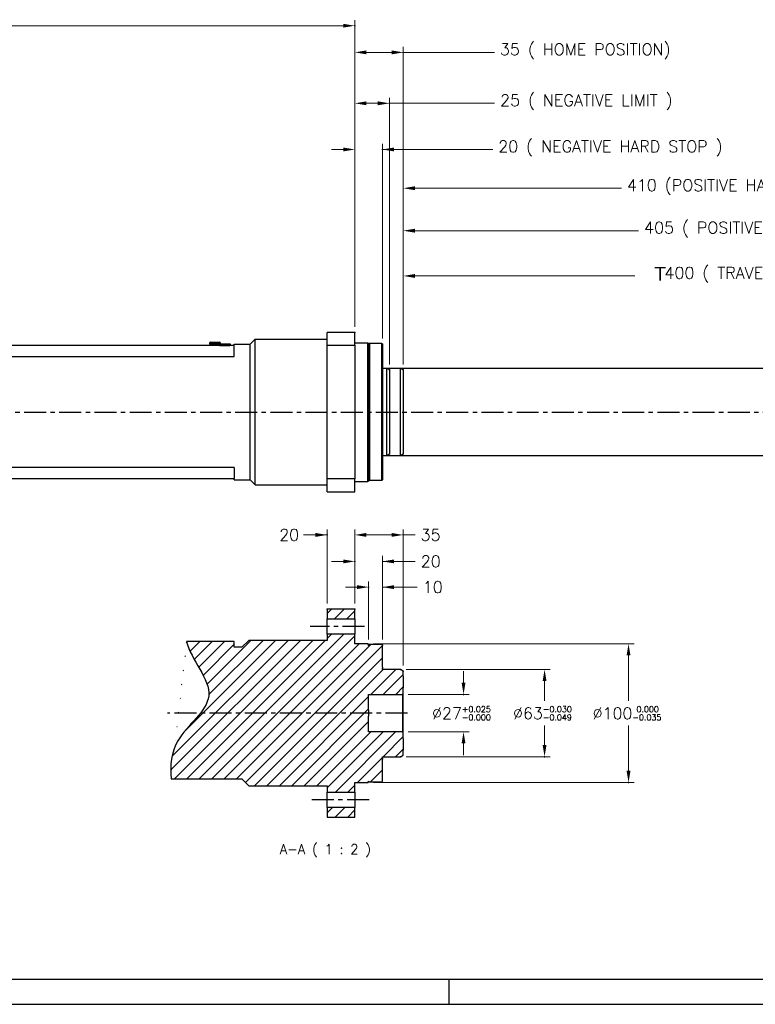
# Model space of a CAD drawing. Extents: x 24680 to 26365, y 10273 to 11461.
# Tile 2 of 18: x 25211 to 25742, y 10273 to 10984. Entities that reach past the tile are written whole.
import ezdxf

# ---------------------------------------------------------------- set-up
doc = ezdxf.new("R2010")
doc.units = 0
doc.header["$LTSCALE"] = 25.4
doc.linetypes.add('CENTER', pattern=[2, 1.25, -0.25, 0.25, -0.25])
doc.linetypes.add('CHAIN', pattern=[0.35429999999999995, 0.2362, -0.0295, 0.0591, -0.0295])
doc.layers.get('0').update_dxf_attribs({"linetype": 'CONTINUOUS'})
for name, color, linetype in [('ATA-CENTER', 133, 'CENTER'), ('ATA-HATCH', 252, 'CONTINUOUS'), ('ATA-TEXT', 7, 'CONTINUOUS')]:
    doc.layers.add(name, color=color, linetype=linetype)
doc.layers.add('ATA-DIM', color=252, linetype='CONTINUOUS', lineweight=25)
doc.layers.add('ATA-SECTION', color=3, linetype='CHAIN', lineweight=40)
doc.styles.get("Standard").update_dxf_attribs({"font": 'simplex.shx'})
doc.styles.add('주 문자 (ISO)', font='arial.ttf')
doc.dimstyles.new('ata_A1', dxfattribs={"dimtxt": 4.2, "dimasz": 4.2, "dimexe": 2, "dimexo": 2, "dimgap": 2, "dimtad": 0, "dimtih": 1, "dimtoh": 1, "dimdec": 6, "dimdsep": 46, "dimtxsty": 'Standard', "dimcen": 0, "dimclrd": 252, "dimclre": 252, "dimclrt": 4, "dimadec": 6, "dimazin": 2, "dimtfac": 1, "dimtdec": 6, "dimtofl": 0, "dimtmove": 0, "dimatfit": 3, "dimfxl": 0, "dimtolj": 1, "dimtzin": 0, "dimlwd": 0, "dimlwe": 0, "dimarcsym": 0})

# ---------------------------------------------------------------- blocks, each defined once
blk = doc.blocks.new('*D9122')
at = {"color": 0}
for p in [(25486.33679306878, 10514.74145859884), (25486.33679306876, 10451.74145859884), (25590.33679306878, 10451.74145859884)]:
    blk.add_point(p, dxfattribs=at)
at = {"layer": 'ATA-DIM', "color": 252, "lineweight": 0}
for p, q in [((25490.33679306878, 10514.74145859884), (25594.33679306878, 10514.74145859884)), ((25590.33679306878, 10506.34145859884), (25590.33679306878, 10492.14145859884)), ((25590.33679306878, 10460.14145859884), (25590.33679306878, 10474.34145859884)), ((25490.33679306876, 10451.74145859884), (25594.33679306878, 10451.74145859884))]:
    blk.add_line(p, q, dxfattribs=at)
at = {"layer": 'ATA-DIM', "color": 252}
for points in [[(25591.73679306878, 10506.34145859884), (25588.93679306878, 10506.34145859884), (25590.33679306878, 10514.74145859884)], [(25588.93679306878, 10460.14145859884), (25591.73679306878, 10460.14145859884), (25590.33679306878, 10451.74145859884)]]:
    blk.add_solid(points, dxfattribs=at)
at = {"layer": 'ATA-DIM', "color": 4, "ltscale": 0.2, "insert": (25567.57279306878, 10488.14145859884), "char_height": 8.4, "attachment_point": 1}
blk.add_mtext('\\A1;%%C63{\\H4.200000;\\S-0.030^ -0.049;}', dxfattribs=at)
blk = doc.blocks.new('*D9120')
at = {"color": 0}
for p in [(25487.83679306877, 10496.74145859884), (25531.83679306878, 10496.74145859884), (25487.83679306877, 10469.74145859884)]:
    blk.add_point(p, dxfattribs=at)
at = {"layer": 'ATA-DIM', "color": 252, "lineweight": 0}
for p, q in [((25531.83679306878, 10505.14145859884), (25531.83679306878, 10513.54145859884)), ((25491.83679306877, 10496.74145859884), (25535.83679306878, 10496.74145859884)), ((25491.83679306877, 10469.74145859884), (25535.83679306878, 10469.74145859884)), ((25531.83679306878, 10461.34145859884), (25531.83679306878, 10452.94145859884))]:
    blk.add_line(p, q, dxfattribs=at)
at = {"layer": 'ATA-DIM', "color": 252}
for points in [[(25530.43679306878, 10505.14145859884), (25533.23679306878, 10505.14145859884), (25531.83679306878, 10496.74145859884)], [(25533.23679306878, 10461.34145859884), (25530.43679306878, 10461.34145859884), (25531.83679306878, 10469.74145859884)]]:
    blk.add_solid(points, dxfattribs=at)
at = {"layer": 'ATA-DIM', "color": 4, "ltscale": 0.2, "insert": (25509.07279306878, 10488.14145859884), "char_height": 8.4, "attachment_point": 1}
blk.add_mtext('\\A1;%%C27{\\H4.200000;\\S+0.025^ -0.000;}', dxfattribs=at)
blk = doc.blocks.new('*D9115')
at = {"color": 0}
for p in [(25893.33679306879, 10831.32199579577), (25488.33679306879, 10730.81388293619), (25893.33679306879, 10730.81388293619)]:
    blk.add_point(p, dxfattribs=at)
at = {"layer": 'ATA-DIM', "color": 252, "lineweight": 0}
for p, q in [((25488.33679306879, 10734.81388293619), (25488.33679306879, 10835.32199579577)), ((25893.33679306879, 10734.81388293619), (25893.33679306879, 10835.32199579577)), ((25496.73679306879, 10831.32199579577), (25658.1930753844, 10831.32199579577)), ((25884.93679306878, 10831.32199579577), (25813.6130753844, 10831.32199579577))]:
    blk.add_line(p, q, dxfattribs=at)
at = {"layer": 'ATA-DIM', "color": 252}
for points in [[(25496.73679306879, 10832.72199579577), (25496.73679306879, 10829.92199579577), (25488.33679306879, 10831.32199579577)], [(25884.93679306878, 10829.92199579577), (25884.93679306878, 10832.72199579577), (25893.33679306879, 10831.32199579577)]]:
    blk.add_solid(points, dxfattribs=at)
at = {"layer": 'ATA-DIM', "color": 4, "ltscale": 0.2, "insert": (25662.1930753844, 10837.70599579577), "char_height": 8.4, "attachment_point": 1}
blk.add_mtext('\\A1;405 ( POSITIVE LIMIT )', dxfattribs=at)
blk = doc.blocks.new('*D9113')
at = {"color": 0}
for p in [(25898.33679306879, 10861.97257224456), (25488.33679306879, 10730.81388293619), (25898.33679306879, 10730.81388293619)]:
    blk.add_point(p, dxfattribs=at)
at = {"layer": 'ATA-DIM', "color": 252, "lineweight": 0}
for p, q in [((25488.33679306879, 10734.81388293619), (25488.33679306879, 10865.97257224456)), ((25898.33679306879, 10734.81388293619), (25898.33679306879, 10865.97257224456)), ((25496.73679306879, 10861.97257224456), (25645.76215450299, 10861.97257224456)), ((25889.93679306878, 10861.97257224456), (25836.21015450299, 10861.97257224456))]:
    blk.add_line(p, q, dxfattribs=at)
at = {"layer": 'ATA-DIM', "color": 252}
for points in [[(25496.73679306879, 10863.37257224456), (25496.73679306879, 10860.57257224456), (25488.33679306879, 10861.97257224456)], [(25889.93679306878, 10860.57257224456), (25889.93679306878, 10863.37257224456), (25898.33679306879, 10861.97257224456)]]:
    blk.add_solid(points, dxfattribs=at)
at = {"layer": 'ATA-DIM', "color": 4, "ltscale": 0.2, "insert": (25649.76215450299, 10868.35657224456), "char_height": 8.4, "attachment_point": 1}
blk.add_mtext('\\A1;410 (POSITIVE HARD STOP )', dxfattribs=at)
blk = doc.blocks.new('*D9112')
at = {"color": 0}
for p in [(25888.33679306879, 10798.67324522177), (25488.33679306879, 10730.81388293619), (25888.33679306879, 10730.81388293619)]:
    blk.add_point(p, dxfattribs=at)
at = {"layer": 'ATA-DIM', "color": 252, "lineweight": 0}
for p, q in [((25488.33679306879, 10734.81388293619), (25488.33679306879, 10802.67324522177)), ((25888.33679306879, 10734.81388293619), (25888.33679306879, 10802.67324522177)), ((25496.73679306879, 10798.67324522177), (25655.58679306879, 10798.67324522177)), ((25879.93679306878, 10798.67324522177), (25821.08679306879, 10798.67324522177))]:
    blk.add_line(p, q, dxfattribs=at)
at = {"layer": 'ATA-DIM', "color": 252}
for points in [[(25496.73679306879, 10800.07324522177), (25496.73679306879, 10797.27324522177), (25488.33679306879, 10798.67324522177)], [(25879.93679306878, 10797.27324522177), (25879.93679306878, 10800.07324522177), (25888.33679306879, 10798.67324522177)]]:
    blk.add_solid(points, dxfattribs=at)
at = {"layer": 'ATA-DIM', "color": 4, "ltscale": 0.2, "insert": (25659.58679306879, 10805.05724522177), "char_height": 8.4, "attachment_point": 1}
blk.add_mtext('\\A1;   400 ( TRAVEL END )', dxfattribs=at)
blk = doc.blocks.new('*D9121')
at = {"color": 0}
for p in [(25433.33679306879, 10611.80771803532), (25433.33679306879, 10558.24145859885), (25453.33679306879, 10558.24145859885)]:
    blk.add_point(p, dxfattribs=at)
at = {"layer": 'ATA-DIM', "color": 252, "lineweight": 0}
for p, q in [((25433.33679306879, 10562.24145859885), (25433.33679306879, 10615.80771803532)), ((25453.33679306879, 10562.24145859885), (25453.33679306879, 10615.80771803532)), ((25433.33679306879, 10611.80771803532), (25416.34794791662, 10611.80771803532)), ((25424.93679306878, 10611.80771803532), (25416.53679306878, 10611.80771803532)), ((25461.73679306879, 10611.80771803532), (25470.13679306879, 10611.80771803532))]:
    blk.add_line(p, q, dxfattribs=at)
at = {"layer": 'ATA-DIM', "color": 252}
for points in [[(25424.93679306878, 10610.40771803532), (25424.93679306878, 10613.20771803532), (25433.33679306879, 10611.80771803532)], [(25461.73679306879, 10613.20771803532), (25461.73679306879, 10610.40771803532), (25453.33679306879, 10611.80771803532)]]:
    blk.add_solid(points, dxfattribs=at)
at = {"layer": 'ATA-DIM', "color": 4, "ltscale": 0.2, "insert": (25398.73994791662, 10616.00771803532), "char_height": 8.4, "attachment_point": 1}
blk.add_mtext('\\A1;20', dxfattribs=at)
blk = doc.blocks.new('*D9108')
at = {"color": 0}
for p in [(25453.33679306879, 10979.21547700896), (24740.33679306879, 10881.96858347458), (25453.33679306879, 10757.96858347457)]:
    blk.add_point(p, dxfattribs=at)
at = {"layer": 'ATA-DIM', "color": 252, "lineweight": 0}
for p, q in [((24740.33679306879, 10885.96858347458), (24740.33679306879, 10983.21547700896)), ((24748.73679306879, 10979.21547700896), (25021.37479306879, 10979.21547700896)), ((25444.93679306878, 10979.21547700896), (25072.29879306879, 10979.21547700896)), ((25453.33679306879, 10761.96858347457), (25453.33679306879, 10983.21547700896))]:
    blk.add_line(p, q, dxfattribs=at)
at = {"layer": 'ATA-DIM', "color": 252}
for points in [[(24748.73679306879, 10980.61547700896), (24748.73679306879, 10977.81547700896), (24740.33679306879, 10979.21547700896)], [(25444.93679306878, 10977.81547700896), (25444.93679306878, 10980.61547700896), (25453.33679306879, 10979.21547700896)]]:
    blk.add_solid(points, dxfattribs=at)
at = {"layer": 'ATA-DIM', "color": 4, "ltscale": 0.2, "insert": (25025.37479306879, 10983.41547700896), "char_height": 8.4, "attachment_point": 1}
blk.add_mtext('\\A1;   713', dxfattribs=at)
blk = doc.blocks.new('*D9126')
at = {"color": 0}
for p in [(25463.33679306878, 10574.14225382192), (25463.33679306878, 10532.24145859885), (25473.33679306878, 10532.24145859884)]:
    blk.add_point(p, dxfattribs=at)
at = {"layer": 'ATA-DIM', "color": 252, "lineweight": 0}
for p, q in [((25454.93679306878, 10574.14225382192), (25446.53679306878, 10574.14225382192)), ((25463.33679306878, 10536.24145859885), (25463.33679306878, 10578.14225382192)), ((25473.33679306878, 10536.24145859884), (25473.33679306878, 10578.14225382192)), ((25473.33679306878, 10574.14225382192), (25498.37016628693, 10574.14225382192)), ((25481.73679306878, 10574.14225382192), (25490.13679306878, 10574.14225382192))]:
    blk.add_line(p, q, dxfattribs=at)
at = {"layer": 'ATA-DIM', "color": 252}
for points in [[(25454.93679306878, 10572.74225382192), (25454.93679306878, 10575.54225382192), (25463.33679306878, 10574.14225382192)], [(25481.73679306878, 10575.54225382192), (25481.73679306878, 10572.74225382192), (25473.33679306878, 10574.14225382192)]]:
    blk.add_solid(points, dxfattribs=at)
at = {"layer": 'ATA-DIM', "color": 4, "ltscale": 0.2, "insert": (25502.37016628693, 10578.34225382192), "char_height": 8.4, "attachment_point": 1}
blk.add_mtext('\\A1;10', dxfattribs=at)
blk = doc.blocks.new('*D9125')
at = {"color": 0}
for p in [(25453.33679306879, 10592.69973327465), (25453.33679306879, 10558.24145859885), (25473.33679306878, 10532.24145859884)]:
    blk.add_point(p, dxfattribs=at)
at = {"layer": 'ATA-DIM', "color": 252, "lineweight": 0}
for p, q in [((25453.33679306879, 10562.24145859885), (25453.33679306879, 10596.69973327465)), ((25473.33679306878, 10536.24145859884), (25473.33679306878, 10596.69973327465)), ((25444.93679306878, 10592.69973327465), (25436.53679306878, 10592.69973327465)), ((25473.33679306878, 10592.69973327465), (25496.93279306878, 10592.69973327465)), ((25481.73679306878, 10592.69973327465), (25490.13679306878, 10592.69973327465))]:
    blk.add_line(p, q, dxfattribs=at)
at = {"layer": 'ATA-DIM', "color": 252}
for points in [[(25444.93679306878, 10591.29973327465), (25444.93679306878, 10594.09973327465), (25453.33679306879, 10592.69973327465)], [(25481.73679306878, 10594.09973327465), (25481.73679306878, 10591.29973327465), (25473.33679306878, 10592.69973327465)]]:
    blk.add_solid(points, dxfattribs=at)
at = {"layer": 'ATA-DIM', "color": 4, "ltscale": 0.2, "insert": (25500.93279306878, 10596.89973327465), "char_height": 8.4, "attachment_point": 1}
blk.add_mtext('\\A1;20', dxfattribs=at)
blk = doc.blocks.new('*D9124')
at = {"color": 0}
for p in [(25488.33679306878, 10611.80771803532), (25453.33679306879, 10558.24145859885), (25488.33679306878, 10513.58675806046)]:
    blk.add_point(p, dxfattribs=at)
at = {"layer": 'ATA-DIM', "color": 252, "lineweight": 0}
for p, q in [((25453.33679306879, 10562.24145859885), (25453.33679306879, 10615.80771803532)), ((25488.33679306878, 10517.58675806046), (25488.33679306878, 10615.80771803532)), ((25461.73679306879, 10611.80771803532), (25479.93679306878, 10611.80771803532)), ((25488.33679306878, 10611.80771803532), (25496.80700108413, 10611.80771803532))]:
    blk.add_line(p, q, dxfattribs=at)
at = {"layer": 'ATA-DIM', "color": 252}
for points in [[(25461.73679306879, 10613.20771803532), (25461.73679306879, 10610.40771803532), (25453.33679306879, 10611.80771803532)], [(25479.93679306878, 10610.40771803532), (25479.93679306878, 10613.20771803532), (25488.33679306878, 10611.80771803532)]]:
    blk.add_solid(points, dxfattribs=at)
at = {"layer": 'ATA-DIM', "color": 4, "ltscale": 0.2, "insert": (25500.80700108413, 10616.00771803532), "char_height": 8.4, "attachment_point": 1}
blk.add_mtext('\\A1;35', dxfattribs=at)
blk = doc.blocks.new('*D9123')
at = {"color": 0}
for p in [(25462.83679306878, 10533.24145859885), (25462.83679306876, 10433.24145859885), (25650.95347239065, 10433.24145859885)]:
    blk.add_point(p, dxfattribs=at)
at = {"layer": 'ATA-DIM', "color": 252, "lineweight": 0}
for p, q in [((25466.83679306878, 10533.24145859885), (25654.95347239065, 10533.24145859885)), ((25650.95347239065, 10524.84145859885), (25650.95347239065, 10492.14145859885)), ((25650.95347239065, 10441.64145859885), (25650.95347239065, 10474.34145859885)), ((25466.83679306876, 10433.24145859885), (25654.95347239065, 10433.24145859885))]:
    blk.add_line(p, q, dxfattribs=at)
at = {"layer": 'ATA-DIM', "color": 252}
for points in [[(25652.35347239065, 10524.84145859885), (25649.55347239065, 10524.84145859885), (25650.95347239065, 10533.24145859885)], [(25649.55347239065, 10441.64145859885), (25652.35347239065, 10441.64145859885), (25650.95347239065, 10433.24145859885)]]:
    blk.add_solid(points, dxfattribs=at)
at = {"layer": 'ATA-DIM', "color": 4, "ltscale": 0.2, "insert": (25624.99747239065, 10488.14145859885), "char_height": 8.4, "attachment_point": 1}
blk.add_mtext('\\A1;%%C100{\\H4.200000;\\S 0.000^ -0.035;}', dxfattribs=at)
blk = doc.blocks.new('*D9111')
at = {"color": 0}
for p in [(25488.33679306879, 10959.98659435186), (25453.33679306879, 10757.96858347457), (25488.33679306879, 10730.81388293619)]:
    blk.add_point(p, dxfattribs=at)
at = {"layer": 'ATA-DIM', "color": 252, "lineweight": 0}
for p, q in [((25453.33679306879, 10761.96858347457), (25453.33679306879, 10963.98659435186)), ((25488.33679306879, 10734.81388293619), (25488.33679306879, 10963.98659435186)), ((25461.73679306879, 10959.98659435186), (25479.93679306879, 10959.98659435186)), ((25488.33679306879, 10959.98659435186), (25554.1366524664, 10959.98659435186))]:
    blk.add_line(p, q, dxfattribs=at)
at = {"layer": 'ATA-DIM', "color": 252}
for points in [[(25461.73679306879, 10961.38659435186), (25461.73679306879, 10958.58659435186), (25453.33679306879, 10959.98659435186)], [(25479.93679306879, 10958.58659435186), (25479.93679306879, 10961.38659435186), (25488.33679306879, 10959.98659435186)]]:
    blk.add_solid(points, dxfattribs=at)
at = {"layer": 'ATA-DIM', "color": 4, "ltscale": 0.2, "insert": (25558.1366524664, 10966.37059435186), "char_height": 8.4, "attachment_point": 1}
blk.add_mtext('\\A1;35 ( HOME POSITION)', dxfattribs=at)
blk = doc.blocks.new('*D9110')
at = {"color": 0}
for p in [(25478.33679306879, 10923.23515360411), (25453.33679306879, 10757.96858347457), (25478.33679306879, 10730.81388293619)]:
    blk.add_point(p, dxfattribs=at)
at = {"layer": 'ATA-DIM', "color": 252, "lineweight": 0}
for p, q in [((25453.33679306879, 10761.96858347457), (25453.33679306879, 10927.23515360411)), ((25478.33679306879, 10734.81388293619), (25478.33679306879, 10927.23515360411)), ((25461.73679306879, 10923.23515360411), (25469.93679306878, 10923.23515360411)), ((25478.33679306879, 10923.23515360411), (25554.23663120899, 10923.23515360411))]:
    blk.add_line(p, q, dxfattribs=at)
at = {"layer": 'ATA-DIM', "color": 252}
for points in [[(25461.73679306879, 10924.63515360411), (25461.73679306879, 10921.83515360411), (25453.33679306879, 10923.23515360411)], [(25469.93679306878, 10921.83515360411), (25469.93679306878, 10924.63515360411), (25478.33679306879, 10923.23515360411)]]:
    blk.add_solid(points, dxfattribs=at)
at = {"layer": 'ATA-DIM', "color": 4, "ltscale": 0.2, "insert": (25558.23663120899, 10929.61915360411), "char_height": 8.4, "attachment_point": 1}
blk.add_mtext('\\A1;25 ( NEGATIVE LIMIT )', dxfattribs=at)
blk = doc.blocks.new('*D9109')
at = {"color": 0}
for p in [(25473.33679306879, 10889.91480816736), (25453.33679306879, 10757.96858347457), (25473.33679306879, 10749.46858347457)]:
    blk.add_point(p, dxfattribs=at)
at = {"layer": 'ATA-DIM', "color": 252, "lineweight": 0}
for p, q in [((25453.33679306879, 10761.96858347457), (25453.33679306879, 10893.91480816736)), ((25473.33679306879, 10753.46858347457), (25473.33679306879, 10893.91480816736)), ((25444.93679306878, 10889.91480816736), (25436.53679306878, 10889.91480816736)), ((25473.33679306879, 10889.91480816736), (25552.88142741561, 10889.91480816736)), ((25481.73679306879, 10889.91480816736), (25490.13679306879, 10889.91480816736))]:
    blk.add_line(p, q, dxfattribs=at)
at = {"layer": 'ATA-DIM', "color": 252}
for points in [[(25444.93679306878, 10888.51480816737), (25444.93679306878, 10891.31480816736), (25453.33679306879, 10889.91480816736)], [(25481.73679306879, 10891.31480816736), (25481.73679306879, 10888.51480816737), (25473.33679306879, 10889.91480816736)]]:
    blk.add_solid(points, dxfattribs=at)
at = {"layer": 'ATA-DIM', "color": 4, "ltscale": 0.2, "insert": (25556.88142741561, 10896.29880816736), "char_height": 8.4, "attachment_point": 1}
blk.add_mtext('\\A1;20 ( NEGATIVE HARD STOP )', dxfattribs=at)
blk = doc.blocks.new('ata-Border-A1-002')
blk.add_line((833.9999999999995, 9.000000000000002), (7, 8.999999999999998))
at = {"color": 253, "ltscale": 0.5}
for p, q in [((420.4999999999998, 9), (420.4999999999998, 0)), ((0, 0), (841.0000000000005, 0))]:
    blk.add_line(p, q, dxfattribs=at)

msp = doc.modelspace()

# ---------------------------------------------------------------- hatches: boundary and pattern name
at = {"layer": 'ATA-HATCH'}
h = msp.add_hatch(dxfattribs=at)
h.set_pattern_fill('ANSI31', color=256, scale=2)
h.set_pattern_definition([(45, (23216.69110603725, 6865.581540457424), (-4.490128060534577, 4.490128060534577), [])])
edge = h.paths.add_edge_path()
edge.add_line((25376.83679306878, 10535.74145859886), (25371.83679306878, 10530.74145859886))
edge.add_line((25371.83679306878, 10530.74145859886), (25366.33679306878, 10530.74145859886))
edge.add_line((25366.33679306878, 10530.74145859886), (25366.33679306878, 10534.8734721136))
edge.add_line((25366.33679306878, 10534.8734721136), (25331.75419059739, 10534.8734721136))
edge.add_spline(control_points=[(25331.75419059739, 10534.8734721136), (25334.99768188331, 10521.80132345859), (25362.24707865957, 10494.85533421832), (25321.75969104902, 10467.73603847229), (25319.87844958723, 10445.48860682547), (25320.68037100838, 10435.74145859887)], knot_values=[29.95343203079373, 29.95343203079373, 29.95343203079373, 29.95343203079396, 51.11458799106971, 70.8278344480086, 85.1607967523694, 85.1607967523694, 85.1607967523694, 85.1607967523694], degree=3, periodic=0)
edge.add_line((25320.68037100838, 10435.74145859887), (25371.83679306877, 10435.74145859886))
edge.add_line((25371.83679306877, 10435.74145859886), (25376.83679306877, 10430.74145859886))
edge.add_line((25376.83679306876, 10430.74145859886), (25433.33679306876, 10430.74145859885))
edge.add_line((25433.33679306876, 10430.74145859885), (25433.33679306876, 10426.2412771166))
edge.add_line((25433.33679306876, 10426.2412771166), (25453.33679306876, 10426.2412771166))
edge.add_line((25453.33679306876, 10426.2412771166), (25453.33679306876, 10433.24145859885))
edge.add_line((25453.33679306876, 10433.24145859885), (25462.83679306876, 10433.24145859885))
edge.add_line((25462.83679306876, 10433.24145859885), (25463.33679306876, 10433.74145859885))
edge.add_line((25463.33679306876, 10433.74145859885), (25463.33679306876, 10434.24145859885))
edge.add_line((25463.33679306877, 10434.24145859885), (25463.83679306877, 10433.74145859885))
edge.add_line((25463.83679306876, 10433.74145859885), (25472.83679306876, 10433.74145859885))
edge.add_line((25472.83679306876, 10433.74145859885), (25473.33679306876, 10434.24145859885))
edge.add_line((25473.33679306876, 10434.24145859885), (25473.33679306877, 10449.99145859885))
edge.add_line((25473.33679306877, 10449.99145859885), (25473.33679306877, 10450.74107961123))
edge.add_line((25473.33679306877, 10450.74107961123), (25473.33679306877, 10451.54145859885))
edge.add_line((25473.33679306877, 10451.54145859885), (25473.33679306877, 10451.74145859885))
edge.add_line((25473.33679306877, 10451.74145859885), (25486.33679306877, 10451.74145859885))
edge.add_line((25486.33679306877, 10451.74145859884), (25488.33679306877, 10452.89615913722))
edge.add_line((25488.33679306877, 10452.89615913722), (25488.33679306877, 10456.55349877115))
edge.add_line((25488.33679306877, 10456.55349877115), (25488.33679306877, 10464.92943103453))
edge.add_line((25488.33679306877, 10464.92943103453), (25488.33679306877, 10469.24145859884))
edge.add_line((25488.33679306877, 10469.24145859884), (25487.83679306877, 10469.74145859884))
edge.add_line((25487.83679306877, 10469.74145859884), (25463.33679306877, 10469.74145859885))
edge.add_line((25463.33679306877, 10469.74145859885), (25463.33679306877, 10481.11645859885))
edge.add_line((25463.33679306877, 10481.11645859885), (25463.33679306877, 10485.36645859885))
edge.add_line((25463.33679306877, 10485.36645859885), (25463.33679306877, 10496.74145859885))
edge.add_line((25463.33679306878, 10496.74145859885), (25487.83679306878, 10496.74145859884))
edge.add_line((25487.83679306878, 10496.74145859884), (25488.33679306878, 10497.24145859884))
edge.add_line((25488.33679306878, 10497.24145859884), (25488.33679306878, 10501.55348616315))
edge.add_line((25488.33679306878, 10501.55348616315), (25488.33679306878, 10509.92941842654))
edge.add_line((25488.33679306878, 10509.92941842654), (25488.33679306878, 10513.58675806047))
edge.add_line((25488.33679306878, 10513.58675806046), (25486.33679306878, 10514.74145859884))
edge.add_line((25486.33679306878, 10514.74145859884), (25473.33679306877, 10514.74145859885))
edge.add_line((25473.33679306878, 10514.74145859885), (25473.33679306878, 10514.94145859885))
edge.add_line((25473.33679306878, 10514.94145859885), (25473.33679306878, 10515.74183758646))
edge.add_line((25473.33679306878, 10515.74183758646), (25473.33679306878, 10516.49145859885))
edge.add_line((25473.33679306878, 10516.49145859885), (25473.33679306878, 10532.24145859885))
edge.add_line((25473.33679306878, 10532.24145859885), (25472.83679306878, 10532.74145859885))
edge.add_line((25472.83679306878, 10532.74145859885), (25463.83679306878, 10532.74145859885))
edge.add_line((25463.83679306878, 10532.74145859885), (25463.33679306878, 10532.24145859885))
edge.add_line((25463.33679306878, 10532.24145859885), (25463.33679306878, 10532.74145859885))
edge.add_line((25463.33679306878, 10532.74145859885), (25462.83679306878, 10533.24145859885))
edge.add_line((25462.83679306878, 10533.24145859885), (25453.33679306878, 10533.24145859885))
edge.add_line((25453.33679306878, 10533.24145859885), (25453.33679306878, 10540.2416400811))
edge.add_line((25453.33679306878, 10540.2416400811), (25433.33679306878, 10540.2416400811))
edge.add_line((25433.33679306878, 10540.2416400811), (25433.33679306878, 10535.74145859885))
edge.add_line((25433.33679306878, 10535.74145859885), (25376.83679306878, 10535.74145859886))
h.paths.add_polyline_path([(25433.33679306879, 10558.24145859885), (25433.33679306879, 10551.2412420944), (25453.33679306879, 10551.2412420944), (25453.33679306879, 10558.24145859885)])
h.paths.add_polyline_path([(25433.33679306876, 10415.2416751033), (25433.33679306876, 10408.24145859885), (25453.33679306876, 10408.24145859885), (25453.33679306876, 10415.2416751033)])

# ---------------------------------------------------------------- linework, layer by layer
for p, q in [((25453.33679306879, 10757.96858347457), (25433.33679306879, 10757.96858347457)), ((25433.33679306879, 10748.62198418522), (25433.33679306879, 10757.96858347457)), ((25453.33679306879, 10748.62198418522), (25453.33679306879, 10757.96858347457)), ((25348.33679306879, 10749.96858347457), (25348.33679306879, 10749.46858347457)), ((25356.33679306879, 10749.96858347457), (25348.33679306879, 10749.96858347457)), ((25348.33679306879, 10749.46858347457), (25355.33679306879, 10749.46858347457)), ((25349.33679306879, 10750.96858347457), (25355.33679306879, 10750.96858347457)), ((25350.33679306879, 10749.26858347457), (25350.33679306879, 10748.46858347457)), ((25350.33679306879, 10749.26858347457), (25354.33679306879, 10749.26858347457)), ((25354.33679306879, 10749.26858347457), (25354.33679306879, 10748.46858347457)), ((25355.33679306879, 10749.56858347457), (25355.53679306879, 10749.56858347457)), ((25355.33679306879, 10749.06858347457), (25355.33679306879, 10749.56858347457)), ((25355.33679306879, 10749.06858347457), (25355.53679306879, 10749.06858347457)), ((25355.33679306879, 10748.46858347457), (25355.33679306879, 10749.06858347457)), ((25355.53679306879, 10749.56858347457), (25363.13679306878, 10749.56858347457)), ((25355.53679306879, 10749.56858347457), (25355.53679306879, 10748.46858347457)), ((25355.55179306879, 10749.55858347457), (25363.12179306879, 10749.55858347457)), ((25355.55179306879, 10749.55858347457), (25355.55179306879, 10748.55858347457)), ((25356.33679306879, 10749.96858347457), (25356.33679306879, 10749.56858347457)), ((25363.12179306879, 10748.55858347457), (25363.12179306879, 10749.55858347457)), ((25363.13679306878, 10748.46858347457), (25363.13679306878, 10749.56858347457)), ((25363.13679306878, 10749.56858347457), (25363.33679306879, 10749.56858347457)), ((25363.13679306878, 10749.06858347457), (25363.33679306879, 10749.06858347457)), ((25363.33679306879, 10749.56858347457), (25363.33679306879, 10749.06858347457)), ((25363.33679306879, 10749.06858347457), (25363.33679306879, 10748.46858347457)), ((25366.33679306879, 10749.46858347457), (25377.83679306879, 10749.46858347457)), ((25366.33679306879, 10748.46858347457), (25366.33679306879, 10749.46858347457)), ((25377.83679306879, 10749.46858347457), (25381.33679306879, 10752.96858347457)), ((25377.83679306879, 10651.46858347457), (25377.83679306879, 10749.46858347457)), ((25381.33679306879, 10752.96858347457), (25433.33679306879, 10752.96858347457)), ((25381.33679306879, 10647.96858347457), (25381.33679306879, 10752.96858347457)), ((25453.33679306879, 10750.46858347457), (25462.83679306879, 10750.46858347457)), ((25463.33679306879, 10749.96858347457), (25462.83679306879, 10750.46858347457)), ((25462.83679306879, 10650.46858347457), (25462.83679306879, 10750.46858347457)), ((25463.33679306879, 10749.46858347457), (25463.83679306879, 10749.96858347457)), ((25463.33679306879, 10749.96858347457), (25463.33679306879, 10650.96858347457)), ((25472.83679306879, 10749.96858347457), (25463.83679306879, 10749.96858347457)), ((25463.83679306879, 10749.96858347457), (25463.83679306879, 10650.96858347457)), ((25473.33679306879, 10749.46858347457), (25472.83679306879, 10749.96858347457)), ((25472.83679306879, 10650.96858347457), (25472.83679306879, 10749.96858347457)), ((25473.33679306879, 10749.46858347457), (25473.33679306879, 10651.46858347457)), ((25366.33679306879, 10748.46858347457), (24896.33679306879, 10748.46858347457)), ((25355.55179306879, 10748.55858347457), (25363.12179306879, 10748.55858347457)), ((25355.55179306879, 10748.46858347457), (25355.55179306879, 10748.55858347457)), ((25363.12179306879, 10748.55858347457), (25363.12179306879, 10748.46858347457)), ((25366.33679306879, 10740.46858347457), (25366.33679306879, 10748.46858347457)), ((25433.33679306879, 10748.62198418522), (25453.33679306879, 10748.62198418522)), ((25433.33679306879, 10652.31518276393), (25433.33679306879, 10748.62198418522)), ((25453.33679306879, 10748.62198418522), (25453.33679306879, 10652.31518276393)), ((24896.33679306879, 10740.46858347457), (25366.33679306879, 10740.46858347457)), ((25486.33679306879, 10731.96858347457), (25473.33679306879, 10731.96858347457)), ((25488.33679306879, 10730.81388293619), (25486.33679306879, 10731.96858347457)), ((25486.33679306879, 10668.96858347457), (25486.33679306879, 10731.96858347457)), ((25488.33679306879, 10730.81388293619), (25488.33679306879, 10670.12328401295)), ((25486.33679306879, 10668.96858347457), (25473.33679306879, 10668.96858347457)), ((25488.33679306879, 10670.12328401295), (25486.33679306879, 10668.96858347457)), ((25366.33679306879, 10660.46858347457), (24896.33679306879, 10660.46858347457)), ((25366.33679306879, 10660.46858347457), (25366.33679306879, 10652.46858347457)), ((24896.33679306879, 10652.46858347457), (25366.33679306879, 10652.46858347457)), ((25366.33679306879, 10651.46858347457), (25366.33679306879, 10652.46858347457)), ((25366.33679306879, 10651.46858347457), (25377.83679306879, 10651.46858347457)), ((25377.83679306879, 10651.46858347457), (25381.33679306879, 10647.96858347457)), ((25453.33679306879, 10652.31518276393), (25433.33679306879, 10652.31518276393)), ((25433.33679306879, 10642.96858347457), (25433.33679306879, 10652.31518276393)), ((25453.33679306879, 10642.96858347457), (25453.33679306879, 10652.31518276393)), ((25453.33679306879, 10650.46858347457), (25462.83679306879, 10650.46858347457)), ((25463.33679306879, 10650.96858347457), (25462.83679306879, 10650.46858347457)), ((25463.33679306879, 10651.46858347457), (25463.83679306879, 10650.96858347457)), ((25472.83679306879, 10650.96858347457), (25463.83679306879, 10650.96858347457)), ((25473.33679306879, 10651.46858347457), (25472.83679306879, 10650.96858347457)), ((25381.33679306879, 10647.96858347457), (25433.33679306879, 10647.96858347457)), ((25433.33679306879, 10642.96858347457), (25453.33679306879, 10642.96858347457)), ((25433.33679306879, 10558.24145859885), (25433.33679306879, 10551.2412420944)), ((25453.33679306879, 10558.24145859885), (25433.33679306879, 10558.24145859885)), ((25453.33679306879, 10551.2412420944), (25453.33679306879, 10558.24145859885)), ((25433.33679306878, 10540.2416400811), (25433.33679306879, 10551.2412420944)), ((25433.33679306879, 10551.2412420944), (25453.33679306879, 10551.2412420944)), ((25453.33679306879, 10551.2412420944), (25453.33679306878, 10540.2416400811)), ((25433.33679306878, 10540.2416400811), (25433.33679306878, 10535.74145859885)), ((25453.33679306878, 10540.2416400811), (25433.33679306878, 10540.2416400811)), ((25453.33679306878, 10533.24145859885), (25453.33679306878, 10540.2416400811)), ((25366.33679306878, 10534.8734721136), (25331.75419059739, 10534.8734721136)), ((25366.33679306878, 10530.74145859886), (25366.33679306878, 10534.8734721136)), ((25371.83679306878, 10530.74145859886), (25366.33679306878, 10530.74145859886)), ((25376.83679306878, 10535.74145859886), (25371.83679306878, 10530.74145859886)), ((25433.33679306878, 10535.74145859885), (25376.83679306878, 10535.74145859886)), ((25462.83679306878, 10533.24145859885), (25453.33679306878, 10533.24145859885)), ((25463.33679306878, 10532.74145859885), (25462.83679306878, 10533.24145859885)), ((25463.83679306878, 10532.74145859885), (25463.33679306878, 10532.24145859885)), ((25463.33679306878, 10532.24145859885), (25463.33679306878, 10532.74145859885)), ((25472.83679306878, 10532.74145859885), (25463.83679306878, 10532.74145859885)), ((25473.33679306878, 10532.24145859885), (25472.83679306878, 10532.74145859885)), ((25473.33679306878, 10516.49145859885), (25473.33679306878, 10532.24145859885)), ((25473.33679306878, 10516.49145859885), (25473.33679306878, 10515.74183758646)), ((25473.33679306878, 10514.94145859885), (25473.33679306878, 10515.74183758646)), ((25473.33679306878, 10514.74145859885), (25473.33679306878, 10514.94145859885)), ((25486.33679306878, 10514.74145859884), (25473.33679306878, 10514.74145859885)), ((25488.33679306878, 10513.58675806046), (25486.33679306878, 10514.74145859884)), ((25488.33679306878, 10509.92941842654), (25488.33679306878, 10513.58675806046)), ((25488.33679306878, 10509.92941842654), (25488.33679306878, 10501.55348616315)), ((25488.33679306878, 10497.24145859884), (25488.33679306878, 10501.55348616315)), ((25463.33679306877, 10485.36645859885), (25463.33679306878, 10496.74145859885)), ((25463.33679306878, 10496.74145859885), (25487.83679306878, 10496.74145859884)), ((25487.83679306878, 10496.74145859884), (25488.33679306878, 10497.24145859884)), ((25487.83679306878, 10496.74145859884), (25487.83679306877, 10469.74145859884)), ((25488.33679306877, 10469.24145859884), (25488.33679306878, 10497.24145859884)), ((25463.33679306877, 10485.36645859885), (25463.33679306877, 10481.11645859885)), ((25463.33679306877, 10469.74145859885), (25463.33679306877, 10481.11645859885)), ((25487.83679306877, 10469.74145859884), (25463.33679306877, 10469.74145859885)), ((25488.33679306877, 10469.24145859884), (25487.83679306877, 10469.74145859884)), ((25488.33679306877, 10464.92943103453), (25488.33679306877, 10469.24145859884)), ((25488.33679306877, 10464.92943103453), (25488.33679306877, 10456.55349877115)), ((25473.33679306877, 10451.54145859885), (25473.33679306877, 10451.74145859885)), ((25473.33679306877, 10451.74145859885), (25486.33679306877, 10451.74145859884)), ((25473.33679306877, 10450.74107961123), (25473.33679306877, 10451.54145859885)), ((25473.33679306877, 10450.74107961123), (25473.33679306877, 10449.99145859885)), ((25486.33679306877, 10451.74145859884), (25488.33679306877, 10452.89615913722)), ((25488.33679306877, 10452.89615913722), (25488.33679306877, 10456.55349877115)), ((25473.33679306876, 10434.24145859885), (25473.33679306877, 10449.99145859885)), ((25320.68037100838, 10435.74145859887), (25371.83679306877, 10435.74145859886)), ((25371.83679306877, 10435.74145859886), (25376.83679306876, 10430.74145859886)), ((25376.83679306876, 10430.74145859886), (25433.33679306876, 10430.74145859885)), ((25433.33679306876, 10430.74145859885), (25433.33679306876, 10426.2412771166)), ((25453.33679306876, 10433.24145859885), (25462.83679306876, 10433.24145859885)), ((25453.33679306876, 10426.2412771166), (25453.33679306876, 10433.24145859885)), ((25462.83679306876, 10433.24145859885), (25463.33679306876, 10433.74145859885)), ((25463.33679306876, 10434.24145859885), (25463.83679306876, 10433.74145859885)), ((25463.33679306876, 10433.74145859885), (25463.33679306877, 10434.24145859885)), ((25463.83679306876, 10433.74145859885), (25472.83679306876, 10433.74145859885)), ((25472.83679306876, 10433.74145859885), (25473.33679306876, 10434.24145859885)), ((25433.33679306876, 10415.2416751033), (25433.33679306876, 10426.2412771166)), ((25433.33679306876, 10426.2412771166), (25453.33679306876, 10426.2412771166)), ((25453.33679306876, 10426.2412771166), (25453.33679306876, 10415.2416751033)), ((25433.33679306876, 10415.2416751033), (25433.33679306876, 10408.24145859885)), ((25453.33679306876, 10415.2416751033), (25433.33679306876, 10415.2416751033)), ((25453.33679306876, 10408.24145859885), (25453.33679306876, 10415.2416751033)), ((25433.33679306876, 10408.24145859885), (25453.33679306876, 10408.24145859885))]:
    msp.add_line(p, q)
at = {"color": 251}
for p, q in [((25741.33679306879, 10731.96858347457), (25473.33679306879, 10731.96858347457)), ((25736.33679306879, 10731.96858347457), (25473.33679306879, 10731.96858347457)), ((25478.33679306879, 10730.81388293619), (25476.33679306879, 10731.96858347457)), ((25476.33679306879, 10668.96858347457), (25476.33679306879, 10731.96858347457)), ((25478.33679306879, 10730.81388293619), (25478.33679306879, 10670.12328401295)), ((25896.33679306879, 10731.96858347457), (25523.33679306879, 10731.96858347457)), ((25741.33679306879, 10668.96858347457), (25473.33679306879, 10668.96858347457)), ((25736.33679306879, 10668.96858347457), (25473.33679306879, 10668.96858347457)), ((25478.33679306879, 10670.12328401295), (25476.33679306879, 10668.96858347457)), ((25896.33679306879, 10668.96858347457), (25523.33679306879, 10668.96858347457))]:
    msp.add_line(p, q, dxfattribs=at)
for centre, radius, start, end in [((25349.33679306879, 10749.96858347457), 1, 90, 180), ((25350.13679306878, 10749.26858347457), 0.200000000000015, 0, 90), ((25354.53679306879, 10749.26858347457), 0.200000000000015, 90, 180), ((25355.33679306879, 10749.96858347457), 1, 0, 90)]:
    msp.add_arc(centre, radius, start, end)
msp.add_open_spline([(25331.75419059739, 10534.8734721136), (25334.99768188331, 10521.80132345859), (25362.24707865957, 10494.85533421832), (25321.75969104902, 10467.73603847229), (25319.87844958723, 10445.48860682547), (25320.68037100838, 10435.74145859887)], degree=3, knots=[29.95343203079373, 29.95343203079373, 29.95343203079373, 29.95343203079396, 51.11458799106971, 70.8278344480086, 85.1607967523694, 85.1607967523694, 85.1607967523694, 85.1607967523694])
at = {"layer": 'ATA-CENTER', "ltscale": 0.5}
for p, q in [((24757.3931649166, 10700.46858347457), (25876.65412880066, 10700.46858347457)), ((25460.43757594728, 10545.74144108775), (25421.07133986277, 10545.74144108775)), ((25491.33679306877, 10483.24145859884), (25318.01852288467, 10483.24145859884)), ((25463.6065982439, 10420.74147610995), (25421.49017211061, 10420.74147610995))]:
    msp.add_line(p, q, dxfattribs=at)

# ---------------------------------------------------------------- block references
at = {"xscale": 2, "yscale": 2, "zscale": 2}
msp.add_blockref('ata-Border-A1-002', (24680.27563687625, 10273.12116610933), dxfattribs=at)
msp.add_blockref('ata-Border-A1-002', (24680.27563687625, 10273.12116610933), dxfattribs=at)

# ---------------------------------------------------------------- texts
at = {"layer": 'ATA-SECTION', "insert": (25669.55899396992, 10795.15564654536), "char_height": 10, "attachment_point": 7, "style": '주 문자 (ISO)'}
msp.add_mtext('T', dxfattribs=at)
at = {"layer": 'ATA-TEXT', "insert": (25399.04385931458, 10379.23677298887), "char_height": 6.99999988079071, "attachment_point": 7}
msp.add_mtext('A-A ( 1 : 2 )', dxfattribs=at)

# ---------------------------------------------------------------- dimensions: what is measured, and where the dimension line sits
at = {"layer": 'ATA-DIM'}
for base, p1, p2, angle, text, override, picture, middle in [((25453.33679306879, 10979.21547700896), (24740.33679306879, 10881.96858347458), (25453.33679306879, 10757.96858347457), 180, '   <>', {"dimscale": 2, "dimdec": 3, "dimpost": '', "dimtol": 0, "dimlim": 0, "dimtp": 0, "dimtm": 0, "dimtfac": 0.8571428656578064, "dimtdec": 2, "dimtolj": 1, "dimtzin": 0}, '*D9108', (25046.83679306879, 10979.21547700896)), ((25488.33679306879, 10959.98659435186), (25453.33679306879, 10757.96858347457), (25488.33679306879, 10730.81388293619), 180, '<> ( HOME POSITION)', {"dimscale": 2, "dimdec": 3, "dimtfac": 0.8571428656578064, "dimtdec": 2}, '*D9111', (25627.3526524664, 10959.98659435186)), ((25478.33679306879, 10923.23515360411), (25453.33679306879, 10757.96858347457), (25478.33679306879, 10730.81388293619), 180, '<> ( NEGATIVE LIMIT )', {"dimscale": 2, "dimdec": 3, "dimtfac": 0.8571428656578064, "dimtdec": 2}, '*D9110', (25630.602631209, 10923.23515360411)), ((25473.33679306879, 10889.91480816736), (25453.33679306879, 10757.96858347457), (25473.33679306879, 10749.46858347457), 180, '<> ( NEGATIVE HARD STOP )', {"dimscale": 2, "dimdec": 3, "dimtfac": 0.8571428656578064, "dimtdec": 2}, '*D9109', (25651.38142741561, 10889.91480816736)), ((25898.33679306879, 10861.97257224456), (25488.33679306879, 10730.81388293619), (25898.33679306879, 10730.81388293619), 180, '<> (POSITIVE HARD STOP )', {"dimscale": 2, "dimdec": 3, "dimtol": 0, "dimlim": 0, "dimtp": 0, "dimtm": 0, "dimtfac": 0.8571428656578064, "dimtdec": 2, "dimtolj": 1, "dimtzin": 0}, '*D9113', (25740.98615450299, 10861.97257224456)), ((25893.33679306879, 10831.32199579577), (25488.33679306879, 10730.81388293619), (25893.33679306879, 10730.81388293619), 180, '<> ( POSITIVE LIMIT )', {"dimscale": 2, "dimdec": 3, "dimtfac": 0.8571428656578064, "dimtdec": 2}, '*D9115', (25735.9030753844, 10831.32199579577)), ((25888.33679306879, 10798.67324522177), (25488.33679306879, 10730.81388293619), (25888.33679306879, 10730.81388293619), 180, '   <> ( TRAVEL END )', {"dimscale": 2, "dimdec": 3, "dimpost": '', "dimtfac": 0.8571428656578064, "dimtdec": 2}, '*D9112', (25738.33679306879, 10798.67324522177)), ((25650.95347239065, 10433.24145859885), (25462.83679306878, 10533.24145859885), (25462.83679306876, 10433.24145859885), 90, '%%C<>', {"dimscale": 2, "dimdec": 3, "dimtol": 1, "dimlim": 0, "dimtp": 0, "dimtm": 0.035000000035, "dimtfac": 0.5, "dimtdec": 3, "dimtolj": 1, "dimtzin": 0}, '*D9123', (25650.95347239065, 10483.24145859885)), ((25590.33679306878, 10451.74145859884), (25486.33679306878, 10514.74145859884), (25486.33679306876, 10451.74145859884), 90, '%%C<>', {"dimscale": 2, "dimdec": 3, "dimtol": 1, "dimlim": 0, "dimtp": -0.03, "dimtm": 0.049, "dimtfac": 0.5, "dimtdec": 3, "dimtolj": 1, "dimtzin": 0}, '*D9122', (25590.33679306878, 10483.24145859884)), ((25531.83679306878, 10496.74145859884), (25487.83679306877, 10469.74145859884), (25487.83679306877, 10496.74145859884), 90, '%%C<>', {"dimscale": 2, "dimdec": 3, "dimtol": 1, "dimlim": 0, "dimtp": 0.025, "dimtm": 1e-09, "dimtfac": 0.5, "dimtdec": 3, "dimtolj": 1, "dimtzin": 0}, '*D9120', (25531.83679306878, 10483.24145859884))]:
    dim = msp.add_linear_dim(base=base, p1=p1, p2=p2, angle=angle, text=text, dimstyle='ata_A1', override=override, dxfattribs=at)
    dim.commit()
    dim.dimension.update_dxf_attribs({"geometry": picture, "text_midpoint": middle, "dimtype": 160})
for base, p1, p2, picture, middle in [((25433.33679306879, 10611.80771803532), (25453.33679306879, 10558.24145859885), (25433.33679306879, 10558.24145859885), '*D9121', (25405.54394791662, 10611.80771803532)), ((25488.33679306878, 10611.80771803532), (25453.33679306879, 10558.24145859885), (25488.33679306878, 10513.58675806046), '*D9124', (25507.61100108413, 10611.80771803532)), ((25453.33679306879, 10592.69973327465), (25473.33679306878, 10532.24145859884), (25453.33679306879, 10558.24145859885), '*D9125', (25507.73679306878, 10592.69973327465))]:
    dim = msp.add_linear_dim(base=base, p1=p1, p2=p2, angle=180, dimstyle='ata_A1', override={"dimscale": 2, "dimdec": 3, "dimtfac": 0.8571428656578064, "dimtdec": 2}, dxfattribs=at)
    dim.commit()
    dim.dimension.update_dxf_attribs({"geometry": picture, "text_midpoint": middle, "dimtype": 160})
dim = msp.add_linear_dim(base=(25463.33679306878, 10574.14225382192), p1=(25473.33679306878, 10532.24145859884), p2=(25463.33679306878, 10532.24145859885), dimstyle='ata_A1', override={"dimscale": 2, "dimdec": 3, "dimtfac": 0.8571428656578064, "dimtdec": 2}, dxfattribs=at)
dim.commit()
dim.dimension.update_dxf_attribs({"geometry": '*D9126', "text_midpoint": (25508.37616628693, 10574.14225382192), "dimtype": 160})

doc.saveas('drawing.dxf')
